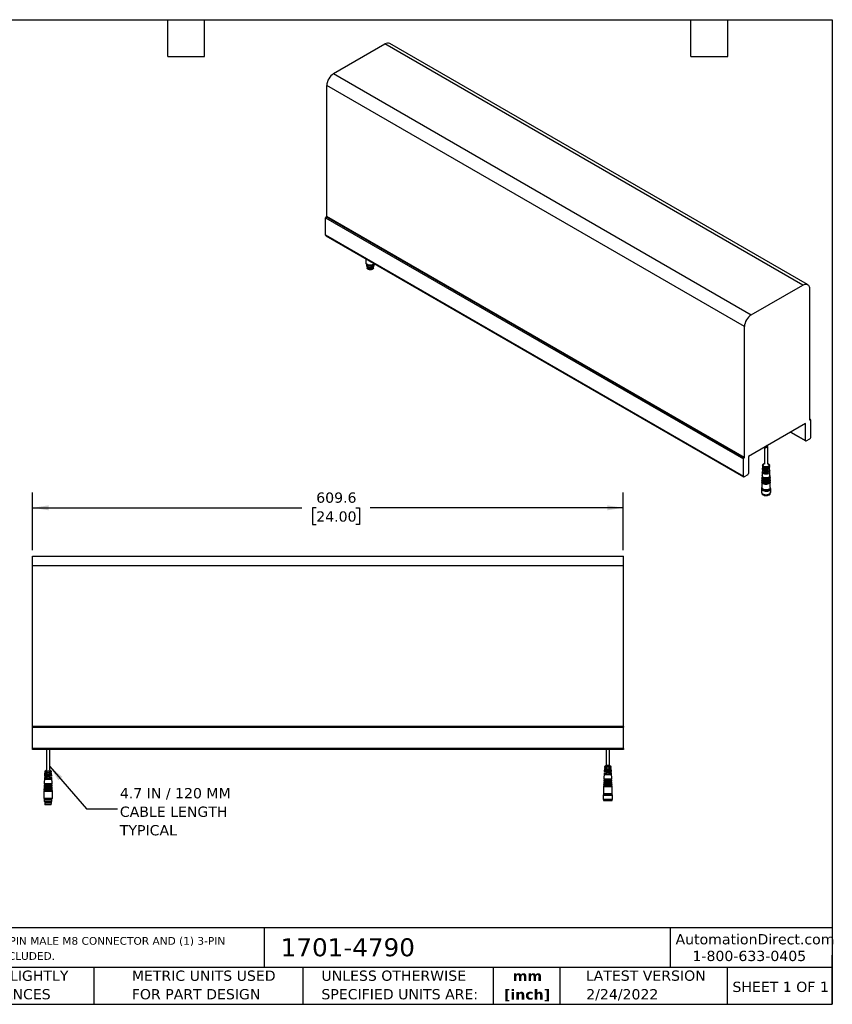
# Model space of a CAD drawing. Header units: millimetres. Extents: x 32 to 1365, y 32 to 1048.
# Tile 2 of 2: x 527 to 1365, y 32 to 1048. Entities that reach past the tile are written whole.
import ezdxf

# ---------------------------------------------------------------- set-up
doc = ezdxf.new("R2010")
doc.units = ezdxf.units.MM
doc.header["$LTSCALE"] = 5
doc.linetypes.add('SLD-Solid', pattern=[0])
doc.layers.add('DIMENSIONS', color=140, linetype='SLD-Solid', lineweight=25)
doc.layers.add('TEXT', color=140, linetype='SLD-Solid', lineweight=25)
doc.styles.add('SLDTEXTSTYLE0', font='VERDANA.TTF')
doc.styles.add('SLDTEXTSTYLE1', font='VERDANAB.TTF')
doc.styles.get("Standard").update_dxf_attribs({"font": 'VERDANA.TTF'})
doc.dimstyles.new('SLDDIMSTYLE1', dxfattribs={"dimtxt": 10.790039, "dimasz": 16.51, "dimexe": 0, "dimexo": 0.0625, "dimgap": 2.69751, "dimtad": 0, "dimtih": 1, "dimtoh": 1, "dimrnd": 1e-09, "dimzin": 12, "dimdsep": 46, "dimtxsty": 'SLDTEXTSTYLE0', "dimsah": 1, "dimcen": 0.09, "dimadec": 0, "dimazin": 3, "dimtfac": 1, "dimtofl": 0, "dimtmove": 0, "dimatfit": 3, "dimfxl": 0, "dimfrac": 2, "dimtolj": 1, "dimtzin": 12, "dimarcsym": 0})
doc.dimstyles.new('SLDDIMSTYLE3', dxfattribs={"dimtxt": 0.18, "dimasz": 16.51, "dimexe": 0, "dimexo": 0.0625, "dimgap": 0, "dimtad": 0, "dimtih": 1, "dimtoh": 1, "dimdec": 0, "dimrnd": 1e-09, "dimzin": 0, "dimdsep": 46, "dimtxsty": 'Standard', "dimsah": 1, "dimcen": 0.09, "dimadec": 0, "dimazin": 0, "dimtfac": 16.51, "dimtdec": 0, "dimtofl": 0, "dimtmove": 0, "dimatfit": 3, "dimfxl": 0, "dimfrac": 2, "dimtolj": 1, "dimtzin": 0, "dimarcsym": 0})

# ---------------------------------------------------------------- blocks, each defined once
blk = doc.blocks.new('SW_NOTE_0')
at = {"layer": 'TEXT', "color": 0, "attachment_point": 1, "style": 'SLDTEXTSTYLE0'}
for s, insert, char_height in [('ASO SAFETY SOLUTIONS SAFETY CONTACT BUMPER, 100 X 200MM, 2FT LENGTH, (1) 3-PIN MALE M8 CONNECTOR AND (1) 3-PIN ', (0, 10.1), 7.9375), ('FEMALE M8 CONNECTOR, 4.7IN/120MM CABLE LENGTH. ALUMINUM MOUNTING RAIL INCLUDED.', (0, -5.5), 7.938)]:
    blk.add_mtext(s, dxfattribs=dict(at, insert=insert, char_height=char_height))
blk = doc.blocks.new('SW_NOTE_0_1')
at = {"layer": 'TEXT', "color": 0, "char_height": 10.58, "attachment_point": 2, "style": 'SLDTEXTSTYLE1'}
for s, insert in [('mm', (14.2, 13.4)), ('[inch]', (13.8, -5.7))]:
    blk.add_mtext(s, dxfattribs=dict(at, insert=insert))
blk = doc.blocks.new('SW_NOTE_0_2')
at = {"layer": 'TEXT', "color": 0, "char_height": 10.583, "attachment_point": 1, "style": 'SLDTEXTSTYLE0'}
for s, insert in [('UNLESS OTHERWISE ', (0, 13.4)), ('SPECIFIED UNITS ARE:', (0, -5.7))]:
    blk.add_mtext(s, dxfattribs=dict(at, insert=insert))
blk = doc.blocks.new('SW_NOTE_0_3')
at = {"layer": 'TEXT', "color": 0, "char_height": 10.583, "attachment_point": 1, "style": 'SLDTEXTSTYLE0'}
for s, insert in [('PART DIMENSIONS MAY DIFFER SLIGHTLY ', (0, 13.4)), ("DUE TO MANUFACTURER'S VARIANCES", (0, -5.7))]:
    blk.add_mtext(s, dxfattribs=dict(at, insert=insert))
blk = doc.blocks.new('SW_NOTE_0_6')
at = {"layer": 'TEXT', "color": 0, "char_height": 10.583, "attachment_point": 1, "style": 'SLDTEXTSTYLE0'}
for s, insert in [('METRIC UNITS USED ', (0, 13.4)), ('FOR PART DESIGN', (0, -5.7))]:
    blk.add_mtext(s, dxfattribs=dict(at, insert=insert))
blk = doc.blocks.new('_D_6')
at = {"layer": 'DIMENSIONS'}
for p, q in [((540, 500.4), (540, 559.9)), ((1149.6, 500.4), (1149.6, 559.9)), ((540, 544.1), (818, 544.1)), ((832.7, 544.1), (829, 544.1)), ((829, 544.1), (829, 526.9)), ((873.7, 544.1), (877.3, 544.1)), ((877.3, 544.1), (877.3, 526.9)), ((1149.6, 544.1), (888.3, 544.1)), ((829, 526.9), (832.7, 526.9)), ((877.3, 526.9), (873.7, 526.9))]:
    blk.add_line(p, q, dxfattribs=at)
for points in [[(540, 544.1), (556.5, 541.5), (556.5, 546.6)], [(1149.6, 544.1), (1133.1, 546.6), (1133.1, 541.5)]]:
    blk.add_solid(points, dxfattribs=at)
at = {"layer": 'DIMENSIONS', "char_height": 10.58, "attachment_point": 1, "style": 'SLDTEXTSTYLE0'}
for s, insert in [('609.6', (832.7, 559.9)), ('24.00', (832.7, 540.4))]:
    blk.add_mtext(s, dxfattribs=dict(at, insert=insert))
blk = doc.blocks.new('SW_NOTE_0_7')
at = {"layer": 'TEXT', "color": 0, "attachment_point": 1, "style": 'SLDTEXTSTYLE0'}
for s, insert, char_height in [('4.7 IN / 120 MM', (2.6, 21.3), 10.583), ('CABLE LENGTH', (2.6, 2.2), 10.583), ('TYPICAL', (2.6, -16.9), 10.58)]:
    blk.add_mtext(s, dxfattribs=dict(at, insert=insert, char_height=char_height))

msp = doc.modelspace()

# ---------------------------------------------------------------- linework, layer by layer
for p, q in [((850.614, 992.103), (903.647, 1022.718)), ((1334.699, 773.877), (903.647, 1022.718)), ((1339.699, 774.372), (908.647, 1023.213)), ((850.614, 992.103), (1281.666, 743.262)), ((1274.595, 731.014), (843.543, 979.855)), ((843.543, 844.718), (843.543, 979.855)), ((842.394, 843.446), (1273.446, 594.605)), ((842.394, 825.274), (842.394, 843.446)), ((842.925, 844.365), (843.543, 844.718)), ((1273.977, 595.524), (842.925, 844.365)), ((1274.595, 595.877), (843.543, 844.718)), ((1273.446, 576.433), (842.394, 825.274)), ((842.601, 824.816), (1273.654, 575.975)), ((884.044, 800.892), (884.044, 796.867)), ((884.444, 795.808), (884.444, 794.499)), ((884.944, 793.381), (884.944, 793.11)), ((884.958, 792.932), (885.196, 791.383)), ((885.615, 792.866), (886.04, 792.621)), ((890.849, 792.621), (891.273, 792.866)), ((891.692, 791.383), (891.931, 792.932)), ((891.944, 793.11), (891.944, 793.381)), ((892.444, 794.499), (892.444, 795.808)), ((1281.666, 743.262), (1334.699, 773.877)), ((1341.77, 769.794), (1341.77, 634.656)), ((1274.595, 595.877), (1274.595, 731.014)), ((1337.616, 631.033), (1278.75, 597.05)), ((1337.616, 613.477), (1337.616, 631.033)), ((1342.764, 635.054), (1341.77, 635.628)), ((1342.389, 635.017), (1341.77, 635.374)), ((1342.389, 635.017), (1341.77, 634.656)), ((1342.919, 616.539), (1342.919, 634.711)), ((1322.118, 622.086), (1337.823, 613.02)), ((1322.411, 622.255), (1337.616, 613.477)), ((1338.323, 613.069), (1342.212, 615.314)), ((1295.119, 606.5), (1295.119, 589.054)), ((1296.823, 607.482), (1296.037, 607.028)), ((1297.623, 607.943), (1296.823, 607.482)), ((1298.409, 608.397), (1297.623, 607.943)), ((1298.619, 608.519), (1298.619, 608.521)), ((1298.619, 589.054), (1298.619, 607.364)), ((1273.446, 576.433), (1273.446, 594.605)), ((1274.595, 595.877), (1273.977, 595.524)), ((1278.75, 597.05), (1278.75, 579.495)), ((1295.119, 589.473), (1294.748, 589.258)), ((1298.991, 589.258), (1298.619, 589.473)), ((1293.012, 580.917), (1292.82, 577.321)), ((1293.108, 582.712), (1293.065, 581.896)), ((1293.204, 584.506), (1293.161, 583.691)), ((1293.3, 586.301), (1293.257, 585.485)), ((1293.396, 588.096), (1293.353, 587.28)), ((1293.77, 582.447), (1293.732, 581.446)), ((1293.908, 586.12), (1293.87, 585.119)), ((1294.83, 581.835), (1294.792, 580.833)), ((1294.792, 580.833), (1296.016, 581.54)), ((1294.969, 585.508), (1294.931, 584.506)), ((1294.931, 584.506), (1296.178, 585.226)), ((1297.642, 583.383), (1298.877, 582.67)), ((1297.801, 579.698), (1299.015, 578.997)), ((1298.877, 582.67), (1298.839, 583.671)), ((1299.015, 578.997), (1298.977, 579.999)), ((1299.899, 584.284), (1299.937, 583.282)), ((1300.038, 580.611), (1300.076, 579.609)), ((1300.386, 587.28), (1300.342, 588.096)), ((1300.482, 585.485), (1300.438, 586.301)), ((1300.578, 583.691), (1300.534, 584.506)), ((1300.674, 581.896), (1300.63, 582.712)), ((1300.918, 577.321), (1300.726, 580.917)), ((1278.043, 578.27), (1274.154, 576.025)), ((1292.469, 570.723), (1292.469, 565.007)), ((1292.515, 571.616), (1292.471, 570.801)), ((1292.602, 573.246), (1292.558, 572.431)), ((1292.689, 574.876), (1292.646, 574.061)), ((1292.776, 576.506), (1292.733, 575.691)), ((1292.939, 574.869), (1292.939, 574.863)), ((1293.027, 576.508), (1293.026, 576.493)), ((1300.712, 576.493), (1300.711, 576.508)), ((1300.799, 574.863), (1300.799, 574.869)), ((1301.005, 575.691), (1300.962, 576.506)), ((1301.093, 574.061), (1301.049, 574.876)), ((1301.18, 572.431), (1301.136, 573.246)), ((1301.267, 570.801), (1301.223, 571.616)), ((1301.269, 565.007), (1301.269, 570.723)), ((1292.069, 563.946), (1292.069, 560.353)), ((1292.369, 564.599), (1292.369, 564.191)), ((1292.369, 559.389), (1292.369, 559.373)), ((1301.369, 564.191), (1301.369, 564.599)), ((1301.369, 559.373), (1301.369, 559.389)), ((1301.669, 560.353), (1301.669, 563.946)), ((1293.475, 558.394), (1293.687, 558.271)), ((1293.687, 557.537), (1293.757, 557.496)), ((1299.981, 557.496), (1300.052, 557.537)), ((1300.052, 558.271), (1300.264, 558.394)), ((540.018, 494.07), (1149.618, 494.07)), ((540.018, 484.07), (540.018, 494.07)), ((1149.618, 484.07), (1149.618, 494.07)), ((1149.618, 484.07), (540.018, 484.07)), ((540.018, 318.575), (540.018, 484.07)), ((1149.618, 318.575), (1149.618, 484.07)), ((540.018, 317.825), (540.018, 318.575)), ((1149.618, 318.575), (540.018, 318.575)), ((540.018, 317.825), (1149.618, 317.825)), ((540.018, 295.57), (540.018, 317.825)), ((1149.618, 318.575), (1149.618, 317.825)), ((1149.618, 295.57), (1149.618, 317.825)), ((540.018, 294.57), (540.018, 295.57)), ((1149.618, 295.57), (540.018, 295.57)), ((1149.618, 295.57), (1149.618, 294.57)), ((1149.618, 294.57), (540.018, 294.57)), ((554.268, 294.57), (554.268, 273.67)), ((557.768, 273.67), (557.768, 294.57)), ((1131.868, 294.57), (1131.868, 278.47)), ((1135.368, 278.47), (1135.368, 294.57)), ((1130.048, 275.02), (1129.908, 271.82)), ((1130.048, 275.02), (1132.868, 275.02)), ((1130.144, 277.22), (1130.1, 276.22)), ((1132.868, 276.22), (1130.1, 276.22)), ((1137.093, 277.22), (1130.144, 277.22)), ((1131.868, 278.47), (1130.618, 277.22)), ((1131.868, 276.22), (1131.868, 275.02)), ((1131.918, 278.52), (1135.318, 278.52)), ((1132.868, 276.22), (1132.868, 275.02)), ((1134.368, 276.22), (1137.137, 276.22)), ((1134.368, 276.22), (1134.368, 275.02)), ((1137.189, 275.02), (1134.368, 275.02)), ((1136.618, 277.22), (1135.368, 278.47)), ((1135.368, 275.02), (1135.368, 276.22)), ((1137.137, 276.22), (1137.093, 277.22)), ((1137.329, 271.82), (1137.189, 275.02)), ((552.256, 265.82), (551.967, 259.213)), ((552.287, 264.82), (552.233, 263.62)), ((555.268, 265.82), (552.256, 265.82)), ((552.287, 264.82), (559.75, 264.82)), ((552.448, 270.22), (552.308, 267.02)), ((552.308, 267.02), (555.268, 267.02)), ((552.483, 269.22), (552.43, 268.02)), ((559.607, 268.02), (552.43, 268.02)), ((555.268, 270.22), (552.448, 270.22)), ((552.483, 269.22), (559.554, 269.22)), ((552.544, 272.42), (552.5, 271.42)), ((552.5, 271.42), (555.268, 271.42)), ((556.018, 272.42), (552.544, 272.42)), ((554.268, 273.67), (553.018, 272.42)), ((554.268, 271.42), (554.268, 270.22)), ((554.268, 267.02), (554.268, 265.82)), ((555.268, 270.22), (555.268, 271.42)), ((555.268, 265.82), (555.268, 267.02)), ((559.493, 272.42), (556.018, 272.42)), ((559.537, 271.42), (556.768, 271.42)), ((556.768, 270.22), (556.768, 271.42)), ((556.768, 270.22), (559.589, 270.22)), ((559.729, 267.02), (556.768, 267.02)), ((556.768, 265.82), (556.768, 267.02)), ((556.768, 265.82), (559.781, 265.82)), ((559.018, 272.42), (557.768, 273.67)), ((557.768, 270.22), (557.768, 271.42)), ((557.768, 265.82), (557.768, 267.02)), ((559.537, 271.42), (559.493, 272.42)), ((559.607, 268.02), (559.554, 269.22)), ((559.729, 267.02), (559.589, 270.22)), ((559.804, 263.62), (559.75, 264.82)), ((560.07, 259.213), (559.781, 265.82)), ((1129.856, 270.62), (1129.567, 264.013)), ((1129.887, 269.62), (1129.833, 268.42)), ((1137.404, 268.42), (1129.833, 268.42)), ((1129.856, 270.62), (1132.868, 270.62)), ((1129.887, 269.62), (1137.35, 269.62)), ((1132.868, 271.82), (1129.908, 271.82)), ((1130.083, 274.02), (1130.03, 272.82)), ((1137.207, 272.82), (1130.03, 272.82)), ((1130.083, 274.02), (1137.154, 274.02)), ((1131.868, 271.82), (1131.868, 270.62)), ((1132.868, 271.82), (1132.868, 270.62)), ((1134.368, 271.82), (1137.329, 271.82)), ((1134.368, 271.82), (1134.368, 270.62)), ((1137.381, 270.62), (1134.368, 270.62)), ((1135.368, 270.62), (1135.368, 271.82)), ((1137.207, 272.82), (1137.154, 274.02)), ((1137.404, 268.42), (1137.35, 269.62)), ((1137.67, 264.013), (1137.381, 270.62)), ((551.749, 254.218), (551.706, 253.218)), ((551.749, 254.218), (560.288, 254.218)), ((551.837, 256.216), (551.793, 255.217)), ((551.793, 255.217), (552.043, 255.206)), ((556.018, 255.217), (551.793, 255.217)), ((551.837, 256.216), (560.2, 256.216)), ((551.924, 258.214), (551.88, 257.215)), ((551.88, 257.215), (552.13, 257.204)), ((556.018, 257.215), (551.88, 257.215)), ((551.924, 258.214), (560.113, 258.214)), ((551.967, 259.213), (552.217, 259.202)), ((556.018, 259.213), (551.967, 259.213)), ((552.043, 255.206), (552, 254.218)), ((559.994, 255.206), (552.043, 255.206)), ((552.13, 257.204), (552.087, 256.216)), ((559.907, 257.204), (552.13, 257.204)), ((552.217, 259.202), (552.174, 258.214)), ((559.82, 259.202), (552.217, 259.202)), ((559.804, 263.62), (552.233, 263.62)), ((560.07, 259.213), (556.018, 259.213)), ((560.157, 257.215), (556.018, 257.215)), ((560.244, 255.217), (556.018, 255.217)), ((559.82, 259.202), (560.07, 259.213)), ((559.863, 258.214), (559.82, 259.202)), ((559.907, 257.204), (560.157, 257.215)), ((559.95, 256.216), (559.907, 257.204)), ((559.994, 255.206), (560.244, 255.217)), ((560.037, 254.218), (559.994, 255.206)), ((560.157, 257.215), (560.113, 258.214)), ((560.244, 255.217), (560.2, 256.216)), ((560.331, 253.218), (560.288, 254.218)), ((1129.262, 257.019), (1129.218, 256.02)), ((1129.218, 256.02), (1129.218, 249.02)), ((1138.018, 256.02), (1129.218, 256.02)), ((1129.262, 257.019), (1133.618, 257.019)), ((1129.349, 259.018), (1129.306, 258.018)), ((1129.306, 258.018), (1129.555, 258.008)), ((1137.931, 258.018), (1129.306, 258.018)), ((1129.349, 259.018), (1133.618, 259.018)), ((1129.437, 261.016), (1129.393, 260.017)), ((1129.393, 260.017), (1129.643, 260.006)), ((1137.844, 260.017), (1129.393, 260.017)), ((1129.437, 261.016), (1133.618, 261.016)), ((1129.524, 263.014), (1129.48, 262.015)), ((1129.48, 262.015), (1129.73, 262.004)), ((1137.757, 262.015), (1129.48, 262.015)), ((1129.555, 258.008), (1129.512, 257.019)), ((1129.524, 263.014), (1133.618, 263.014)), ((1133.618, 258.008), (1129.555, 258.008)), ((1129.567, 264.013), (1129.817, 264.002)), ((1137.67, 264.013), (1129.567, 264.013)), ((1129.643, 260.006), (1129.6, 259.018)), ((1133.618, 260.006), (1129.643, 260.006)), ((1129.73, 262.004), (1129.687, 261.016)), ((1133.618, 262.004), (1129.73, 262.004)), ((1129.817, 264.002), (1129.774, 263.014)), ((1133.618, 264.002), (1129.817, 264.002)), ((1137.42, 264.002), (1133.618, 264.002)), ((1133.618, 263.014), (1137.713, 263.014)), ((1137.507, 262.004), (1133.618, 262.004)), ((1133.618, 261.016), (1137.8, 261.016)), ((1137.594, 260.006), (1133.618, 260.006)), ((1133.618, 259.018), (1137.888, 259.018)), ((1137.681, 258.008), (1133.618, 258.008)), ((1133.618, 257.019), (1137.975, 257.019)), ((1137.42, 264.002), (1137.67, 264.013)), ((1137.463, 263.014), (1137.42, 264.002)), ((1137.507, 262.004), (1137.757, 262.015)), ((1137.55, 261.016), (1137.507, 262.004)), ((1137.594, 260.006), (1137.844, 260.017)), ((1137.637, 259.018), (1137.594, 260.006)), ((1137.681, 258.008), (1137.931, 258.018)), ((1137.725, 257.019), (1137.681, 258.008)), ((1137.757, 262.015), (1137.713, 263.014)), ((1137.844, 260.017), (1137.8, 261.016)), ((1137.931, 258.018), (1137.888, 259.018)), ((1138.018, 256.02), (1137.975, 257.019)), ((1138.018, 249.02), (1138.018, 256.02)), ((551.662, 252.219), (551.618, 251.22)), ((551.618, 251.22), (551.618, 244.22)), ((556.018, 251.22), (551.618, 251.22)), ((560.418, 244.22), (551.618, 244.22)), ((551.662, 252.219), (560.375, 252.219)), ((551.706, 253.218), (551.955, 253.208)), ((556.018, 253.218), (551.706, 253.218)), ((551.955, 253.208), (551.912, 252.219)), ((560.081, 253.208), (551.955, 253.208)), ((552.618, 244.22), (552.618, 243.72)), ((560.331, 253.218), (556.018, 253.218)), ((560.418, 251.22), (556.018, 251.22)), ((559.418, 243.72), (559.418, 244.22)), ((560.081, 253.208), (560.331, 253.218)), ((560.125, 252.219), (560.081, 253.208)), ((560.418, 251.22), (560.375, 252.219)), ((560.418, 244.22), (560.418, 251.22)), ((1129.118, 248.02), (1128.818, 247.72)), ((1128.818, 247.72), (1128.818, 243.32)), ((1128.818, 247.72), (1138.418, 247.72)), ((1129.618, 249.02), (1129.118, 248.52)), ((1129.118, 248.52), (1129.118, 248.02)), ((1129.118, 248.52), (1138.118, 248.52)), ((1129.118, 248.02), (1138.118, 248.02)), ((1138.018, 249.02), (1129.218, 249.02)), ((1138.118, 248.52), (1137.618, 249.02)), ((1138.118, 248.02), (1138.118, 248.52)), ((1138.418, 247.72), (1138.118, 248.02)), ((1138.418, 243.32), (1138.418, 247.72)), ((552.618, 243.72), (552.018, 243.12)), ((552.018, 243.12), (552.018, 241.32)), ((552.018, 243.12), (560.018, 243.12)), ((552.018, 241.32), (552.618, 240.72)), ((552.018, 241.32), (560.018, 241.32)), ((552.618, 240.22), (552.518, 240.12)), ((552.518, 240.12), (552.518, 239.62)), ((552.518, 240.12), (559.518, 240.12)), ((552.518, 239.62), (552.758, 237.708)), ((552.518, 239.62), (559.518, 239.62)), ((552.618, 243.72), (559.418, 243.72)), ((552.618, 240.72), (552.618, 240.22)), ((552.618, 240.72), (559.418, 240.72)), ((552.618, 240.22), (559.418, 240.22)), ((559.279, 237.708), (552.758, 237.708)), ((559.279, 237.708), (559.518, 239.62)), ((560.018, 243.12), (559.418, 243.72)), ((559.418, 240.72), (560.018, 241.32)), ((559.418, 240.22), (559.418, 240.72)), ((559.518, 240.12), (559.418, 240.22)), ((559.518, 239.62), (559.518, 240.12)), ((560.018, 241.32), (560.018, 243.12)), ((1128.818, 243.32), (1129.118, 243.02)), ((1128.818, 243.32), (1138.418, 243.32)), ((1129.118, 243.02), (1129.118, 242.12)), ((1129.118, 243.02), (1138.118, 243.02)), ((1129.118, 242.12), (1129.218, 242.02)), ((1129.118, 242.12), (1138.118, 242.12)), ((1138.018, 242.02), (1129.218, 242.02)), ((1138.018, 242.02), (1138.118, 242.12)), ((1138.118, 243.02), (1138.418, 243.32)), ((1138.118, 242.12), (1138.118, 243.02))]:
    msp.add_line(p, q)
at = {"flags": 128}
for points in [[(891.556, 795.07), (890.553, 794.637), (889.38, 794.385), (888.13, 794.333), (886.907, 794.487), (885.807, 794.833), (884.922, 795.344), (884.322, 795.979), (884.056, 796.685), (884.044, 796.867)], [(884.444, 794.499), (884.581, 793.901), (885.057, 793.27), (885.835, 792.748), (886.845, 792.382), (887.996, 792.204), (889.188, 792.23), (890.313, 792.457), (891.273, 792.866)], [(884.456, 795.794), (884.581, 795.371), (885.057, 794.74), (885.835, 794.218), (886.845, 793.852), (887.996, 793.674), (889.188, 793.699), (890.313, 793.927), (891.273, 794.336)], [(884.944, 793.11), (884.947, 793.027), (885.184, 792.376), (885.774, 791.805), (886.653, 791.375), (887.726, 791.133), (888.877, 791.105), (889.981, 791.295), (890.919, 791.682)], [(884.954, 793.371), (885.184, 792.784), (885.774, 792.213), (886.653, 791.783), (887.726, 791.541), (888.877, 791.514), (889.981, 791.704), (890.919, 792.09)], [(885.107, 793.226), (885.117, 793.198), (885.524, 792.596), (886.247, 792.103), (887.208, 791.772), (888.304, 791.639), (889.414, 791.719), (890.42, 792.003), (891.211, 792.46), (891.703, 793.04), (891.782, 793.226)], [(892.564, 795.974), (892.306, 795.649), (891.556, 795.07)], [(890.75, 790.218), (889.822, 789.843), (888.729, 789.674), (887.6, 789.731), (886.574, 790.007), (885.773, 790.469), (885.294, 791.062), (885.196, 791.383)], [(891.692, 791.383), (891.4, 790.753), (890.75, 790.218)], [(1334.699, 773.877), (1336.079, 774.516), (1337.405, 774.818), (1338.628, 774.769), (1339.699, 774.372), (1340.579, 773.642), (1341.232, 772.608), (1341.635, 771.308), (1341.77, 769.794)], [(1296.037, 605.873), (1296.331, 606.043), (1296.643, 606.223), (1296.963, 606.408), (1297.279, 606.59), (1297.582, 606.765), (1297.861, 606.926), (1298.107, 607.068), (1298.311, 607.186), (1298.468, 607.276), (1298.571, 607.336), (1298.617, 607.362), (1298.619, 607.364)], [(1298.619, 589.766), (1299.326, 589.452), (1299.991, 588.915), (1300.317, 588.282), (1300.27, 587.622), (1299.854, 587.007), (1299.115, 586.503), (1298.132, 586.165), (1297.013, 586.03), (1295.878, 586.111), (1294.85, 586.401), (1294.042, 586.868), (1293.539, 587.461), (1293.398, 588.117), (1293.632, 588.763), (1294.218, 589.33), (1295.091, 589.757), (1295.119, 589.766)], [(1299.015, 578.997), (1297.951, 578.71), (1296.787, 578.621), (1295.63, 578.739), (1294.588, 579.052), (1293.757, 579.531), (1293.215, 580.133), (1293.011, 580.801), (1293.134, 581.406)], [(1293.065, 581.896), (1293.064, 581.778), (1293.266, 581.12), (1293.8, 580.528), (1294.618, 580.056), (1295.643, 579.748), (1296.782, 579.631), (1297.929, 579.718), (1298.977, 579.999)], [(1293.77, 582.447), (1293.265, 583.115), (1293.161, 583.691)], [(1298.877, 582.67), (1297.734, 582.384), (1296.492, 582.336), (1295.294, 582.53), (1294.277, 582.944), (1293.559, 583.531), (1293.222, 584.223), (1293.306, 584.94), (1293.331, 584.996)], [(1293.257, 585.485), (1293.275, 585.203), (1293.607, 584.523), (1294.314, 583.946), (1295.314, 583.538), (1296.492, 583.346), (1297.714, 583.392), (1298.839, 583.671)], [(1293.908, 586.12), (1293.445, 586.751), (1293.353, 587.28)], [(1298.99, 589.258), (1299.588, 588.766), (1299.858, 588.185), (1299.767, 587.586), (1299.327, 587.04), (1298.59, 586.615), (1297.646, 586.361), (1296.608, 586.308), (1295.601, 586.464), (1294.748, 586.809), (1294.15, 587.302), (1293.881, 587.883), (1293.971, 588.482), (1294.412, 589.027), (1294.748, 589.258)], [(1300.506, 583.201), (1300.522, 583.166), (1300.613, 582.427), (1300.269, 581.714), (1299.53, 581.109), (1298.482, 580.682), (1297.246, 580.483), (1295.967, 580.536), (1294.792, 580.833)], [(1294.83, 581.835), (1295.987, 581.544), (1297.246, 581.494), (1298.462, 581.69), (1299.493, 582.11), (1300.22, 582.705), (1300.56, 583.407), (1300.578, 583.691)], [(1300.309, 586.79), (1300.342, 586.715), (1300.42, 586.02), (1300.091, 585.349), (1299.394, 584.78), (1298.408, 584.377), (1297.246, 584.188), (1296.041, 584.232), (1294.931, 584.506)], [(1294.969, 585.508), (1296.062, 585.24), (1297.246, 585.198), (1298.388, 585.385), (1299.357, 585.781), (1300.042, 586.34), (1300.367, 586.999), (1300.386, 587.28)], [(1299.899, 584.284), (1300.383, 584.933), (1300.482, 585.485)], [(1301.267, 570.801), (1301.258, 570.542), (1300.992, 569.835), (1300.392, 569.201), (1299.506, 568.69), (1298.407, 568.343), (1297.183, 568.189), (1295.934, 568.241), (1294.76, 568.494), (1293.758, 568.927), (1293.007, 569.506), (1292.57, 570.183), (1292.471, 570.801)], [(1301.18, 572.431), (1301.155, 572.076), (1300.822, 571.359), (1300.138, 570.731), (1299.164, 570.247), (1297.985, 569.95), (1296.708, 569.867), (1295.445, 570.005), (1294.308, 570.351), (1293.399, 570.876), (1292.798, 571.532), (1292.559, 572.262), (1292.558, 572.431)], [(1301.093, 574.061), (1301.068, 573.713), (1300.742, 573.011), (1300.072, 572.395), (1299.117, 571.921), (1297.963, 571.63), (1296.711, 571.549), (1295.474, 571.684), (1294.36, 572.023), (1293.469, 572.538), (1292.881, 573.18), (1292.647, 573.895), (1292.646, 574.061)], [(1301.005, 575.691), (1300.981, 575.35), (1300.662, 574.662), (1300.006, 574.059), (1299.071, 573.595), (1297.94, 573.31), (1296.714, 573.23), (1295.502, 573.363), (1294.412, 573.696), (1293.54, 574.199), (1292.963, 574.829), (1292.734, 575.528), (1292.733, 575.691)], [(1300.974, 571.603), (1300.95, 571.265), (1300.633, 570.582), (1299.982, 569.984), (1299.054, 569.523), (1297.932, 569.24), (1296.716, 569.161), (1295.513, 569.292), (1294.431, 569.622), (1293.565, 570.122), (1292.993, 570.747), (1292.765, 571.441), (1292.765, 571.603)], [(1300.918, 577.321), (1300.895, 576.987), (1300.582, 576.314), (1299.94, 575.724), (1299.024, 575.269), (1297.918, 574.99), (1296.718, 574.912), (1295.531, 575.042), (1294.464, 575.368), (1293.61, 575.86), (1293.045, 576.477), (1292.821, 577.162), (1292.82, 577.321)], [(1300.887, 573.233), (1300.863, 572.902), (1300.553, 572.234), (1299.916, 571.648), (1299.008, 571.197), (1297.909, 570.92), (1296.719, 570.843), (1295.542, 570.971), (1294.482, 571.295), (1293.635, 571.784), (1293.075, 572.395), (1292.853, 573.075), (1292.852, 573.233)], [(1300.799, 574.863), (1300.753, 574.438), (1300.373, 573.762), (1299.65, 573.188), (1298.654, 572.77), (1297.484, 572.551), (1296.254, 572.551), (1295.084, 572.77), (1294.089, 573.188), (1293.366, 573.762), (1292.985, 574.438), (1292.939, 574.863)], [(1300.712, 576.493), (1300.667, 576.077), (1300.295, 575.417), (1299.588, 574.855), (1298.615, 574.447), (1297.471, 574.232), (1296.268, 574.232), (1295.124, 574.447), (1294.15, 574.855), (1293.443, 575.417), (1293.072, 576.077), (1293.026, 576.493)], [(1293.789, 569.761), (1294.781, 569.332), (1295.943, 569.081), (1297.18, 569.03), (1298.392, 569.183), (1299.48, 569.526), (1300.357, 570.032), (1300.951, 570.66), (1301.214, 571.359), (1301.144, 572.024)], [(1293.85, 571.428), (1294.874, 570.991), (1296.075, 570.749), (1297.347, 570.721), (1298.576, 570.911), (1299.654, 571.302), (1300.484, 571.859), (1300.993, 572.533), (1301.135, 573.263), (1301.055, 573.654)], [(1293.912, 573.095), (1294.915, 572.668), (1296.092, 572.43), (1297.337, 572.403), (1298.541, 572.589), (1299.597, 572.972), (1300.41, 573.517), (1300.909, 574.177), (1301.048, 574.892), (1300.967, 575.284)], [(1293.974, 574.762), (1294.956, 574.344), (1296.108, 574.111), (1297.328, 574.084), (1298.507, 574.267), (1299.54, 574.642), (1300.336, 575.176), (1300.824, 575.822), (1300.961, 576.522), (1300.878, 576.914)], [(1292.069, 560.353), (1292.139, 559.882), (1292.534, 559.163), (1293.251, 558.532), (1294.237, 558.036), (1295.417, 557.712), (1296.705, 557.584), (1298.006, 557.661), (1299.222, 557.938), (1300.263, 558.394)], [(1292.419, 564.984), (1292.206, 564.602), (1292.072, 563.851), (1292.294, 563.108), (1292.856, 562.426), (1293.715, 561.857), (1294.808, 561.443), (1296.054, 561.215), (1297.36, 561.189), (1298.63, 561.368), (1299.77, 561.738), (1300.694, 562.271), (1301.335, 562.929), (1301.644, 563.662), (1301.599, 564.417), (1301.319, 564.984)], [(1292.369, 564.191), (1292.381, 564.005), (1292.653, 563.283), (1293.267, 562.634), (1294.172, 562.111), (1295.297, 561.757), (1296.548, 561.6), (1297.826, 561.652), (1299.026, 561.911), (1300.051, 562.354), (1300.819, 562.946), (1301.266, 563.639), (1301.369, 564.191)], [(1292.369, 559.373), (1292.381, 559.188), (1292.653, 558.465), (1293.267, 557.816), (1294.172, 557.294), (1295.297, 556.939), (1296.548, 556.782), (1297.826, 556.835), (1299.026, 557.093), (1300.051, 557.536)], [(1292.469, 565.144), (1292.381, 564.414), (1292.653, 563.691), (1293.267, 563.042), (1294.172, 562.519), (1295.297, 562.165), (1296.548, 562.008), (1297.826, 562.061), (1299.026, 562.319), (1300.051, 562.762), (1300.819, 563.354), (1301.266, 564.047), (1301.358, 564.784), (1301.269, 565.144)], [(1301.269, 565.007), (1301.169, 564.467), (1300.731, 563.79), (1299.98, 563.211), (1298.978, 562.778), (1297.804, 562.525), (1296.555, 562.474), (1295.332, 562.627), (1294.232, 562.974), (1293.347, 563.485), (1292.747, 564.12), (1292.48, 564.826), (1292.469, 565.007)]]:
    msp.add_lwpolyline(points, dxfattribs=at)
for centre, radius, start, end in [((906.576, 1018.629), 5.03, 65.692881, 125.617577), ((858.895, 979.157), 15.368, 122.605478, 177.394522), ((843.546, 843.394), 1.153, 122.605478, 177.394522), ((842.884, 825.22), 0.493, 173.701152, 234.986667), ((888.444, 797.197), 5.169, 242.276871, 297.717754), ((890.226, 793.683), 1.737, 293.51133, 349.661015), ((890.266, 793.233), 1.683, 292.848588, 355.831271), ((890.443, 796.186), 2.028, 294.14344, 348.858245), ((890.491, 794.664), 1.96, 293.505504, 355.174356), ((1289.947, 730.316), 15.368, 122.605478, 177.394522), ((1342.596, 634.763), 0.328, 350.785963, 129.203286), ((1338.047, 613.407), 0.437, 170.785963, 309.203285), ((1341.384, 616.609), 1.537, 302.605478, 357.394522), ((1274.598, 594.553), 1.153, 122.605478, 177.394522), ((1277.215, 579.565), 1.537, 302.605478, 357.394522), ((1294.554, 582.628), 1.44, 156.562823, 235.204241), ((1294.663, 586.222), 1.358, 155.237984, 234.303363), ((1299.13, 584.425), 1.399, 305.231972, 24.081939), ((1299.139, 581.855), 1.535, 305.859905, 1.512223), ((1299.224, 580.836), 1.494, 304.775357, 22.435264), ((1273.878, 576.363), 0.437, 170.785963, 309.203285), ((1294.463, 571.563), 1.925, 166.148439, 249.482101), ((1294.496, 573.186), 1.873, 165.519277, 249.824642), ((1294.544, 574.816), 1.833, 165.198562, 249.846083), ((1294.591, 576.446), 1.793, 164.863668, 249.868189), ((1299.154, 559.571), 2.224, 293.795339, 354.88452), ((1299.288, 560.577), 2.392, 294.062653, 354.617206), ((1296.869, 564.216), 6.743, 241.836237, 298.163763), ((1296.869, 563.354), 6.634, 242.024681, 297.969944)]:
    msp.add_arc(centre, radius, start, end)
for centre, major_axis, ratio, start_param, end_param in [((1296.869, 607.17), (-1.237, 2.143), 0.57733463, 1.45137298, 1.8605074), ((1296.869, 607.508), (1.75, 1.01), 0.00007037, 5.78749821, 8.34958746), ((1296.374, 608.027), (-0.424, 0.735), 0.57733463, 2.53460462, 3.92695018), ((1297.364, 606.313), (-0.424, 0.735), 0.57733463, 5.05218526, 7.51410409), ((1297.364, 607.794), (0.6, 0.346), 0.00007037, 5.1579096, 8.97917607), ((1296.869, 607.17), (-1.237, 2.143), 0.57733463, 4.42259665, 4.83100616)]:
    msp.add_ellipse(centre, major_axis=major_axis, ratio=ratio, start_param=start_param, end_param=end_param)
for points, knots in [([(890.68, 790.187), (890.451, 790.075), (889.933, 789.822), (889.05, 789.661), (888.21, 789.642), (887.502, 789.718), (886.803, 789.895), (886.193, 790.176), (885.794, 790.443), (885.665, 790.623), (885.636, 790.663)], [0, 0, 0, 0, 0.15006366, 0.33988084, 0.45096294, 0.5714484, 0.69913325, 0.83074779, 0.96236232, 1, 1, 1, 1]), ([(890.68, 790.187), (890.696, 790.178), (890.713, 790.174), (890.74, 790.186), (890.748, 790.201), (890.75, 790.218)], [0, 0, 0, 0, 0.5, 0.5, 1, 1, 1, 1]), ([(552.857, 237.62), (552.835, 237.62), (552.809, 237.629), (552.772, 237.662), (552.76, 237.686), (552.758, 237.708)], [0, 0, 0, 0, 0.5, 0.5, 1, 1, 1, 1]), ([(559.18, 237.62), (559.202, 237.62), (559.227, 237.629), (559.265, 237.662), (559.277, 237.686), (559.279, 237.708)], [0, 0, 0, 0, 0.5, 0.5, 1, 1, 1, 1])]:
    msp.add_open_spline(points, degree=3, knots=knots)
at = {"layer": 'TEXT'}
for p, q in [((31.75, 1047.75), (1365.25, 1047.75)), ((679.45, 1009.65), (679.45, 1047.75)), ((717.55, 1009.65), (717.55, 1047.75)), ((1219.2, 1009.65), (1219.2, 1047.75)), ((1257.3, 1009.65), (1257.3, 1047.75)), ((1365.25, 1047.75), (1365.25, 31.75)), ((679.45, 1009.65), (717.55, 1009.65)), ((1219.2, 1009.65), (1257.3, 1009.65)), ((1365.25, 110.631), (31.75, 110.631)), ((778.794, 110.631), (778.794, 69.85)), ((1197.877, 110.631), (1197.877, 69.85)), ((1365.25, 31.75), (1365.25, 82.55)), ((1365.25, 69.85), (31.75, 69.85)), ((603.232, 69.85), (603.232, 31.75)), ((818.901, 69.85), (818.901, 31.75)), ((1015.122, 69.85), (1015.122, 31.75)), ((1084.06, 69.85), (1084.06, 31.75)), ((1256.744, 69.85), (1256.744, 31.75)), ((31.75, 31.75), (1365.25, 31.75))]:
    msp.add_line(p, q, dxfattribs=at)

# ---------------------------------------------------------------- block references
for name, p in [('SW_NOTE_0_7', (627.458, 233.573)), ('SW_NOTE_0', (39.829, 91.073)), ('SW_NOTE_0_3', (275.596, 53.177)), ('SW_NOTE_0_6', (642.392, 53.177)), ('SW_NOTE_0_2', (838.04, 53.177)), ('SW_NOTE_0_1', (1036.43, 52.93))]:
    msp.add_blockref(name, p, dxfattribs=at)

# ---------------------------------------------------------------- texts
at = {"layer": 'TEXT', "style": 'SLDTEXTSTYLE0'}
for s, insert, char_height, attachment_point in [('AutomationDirect.com', (1203.475, 104.182), 10.58333, 1), ('1701-4790', (796.039, 99.853), 18.5208, 1), ('1-800-633-0405', (1220.958, 86.985), 10.58333, 1), ('LATEST VERSION', (1172.761, 66.619), 10.58333, 2), ('SHEET 1 OF 1', (1262.206, 55.057), 10.58333, 1), ('2/24/2022', (1148.507, 47.415), 10.5833, 2)]:
    msp.add_mtext(s, dxfattribs=dict(at, insert=insert, char_height=char_height, attachment_point=attachment_point))

# ---------------------------------------------------------------- dimensions: what is measured, and where the dimension line sits
at = {"layer": 'DIMENSIONS'}
dim = msp.add_linear_dim(base=(1149.618, 544.07), p1=(540.018, 494.07), p2=(1149.618, 494.07), dimstyle='SLDDIMSTYLE1', dxfattribs=at)
dim.commit()
dim.dimension.update_dxf_attribs({"geometry": '_D_6', "text_midpoint": (853.188, 544.07), "dimtype": 160})

# ---------------------------------------------------------------- leaders
at = {"layer": 'TEXT'}
msp.add_leader([(557.768, 277.135), (595.708, 233.573), (627.458, 233.573)], dimstyle='SLDDIMSTYLE3', dxfattribs=at)

doc.saveas('drawing.dxf')
